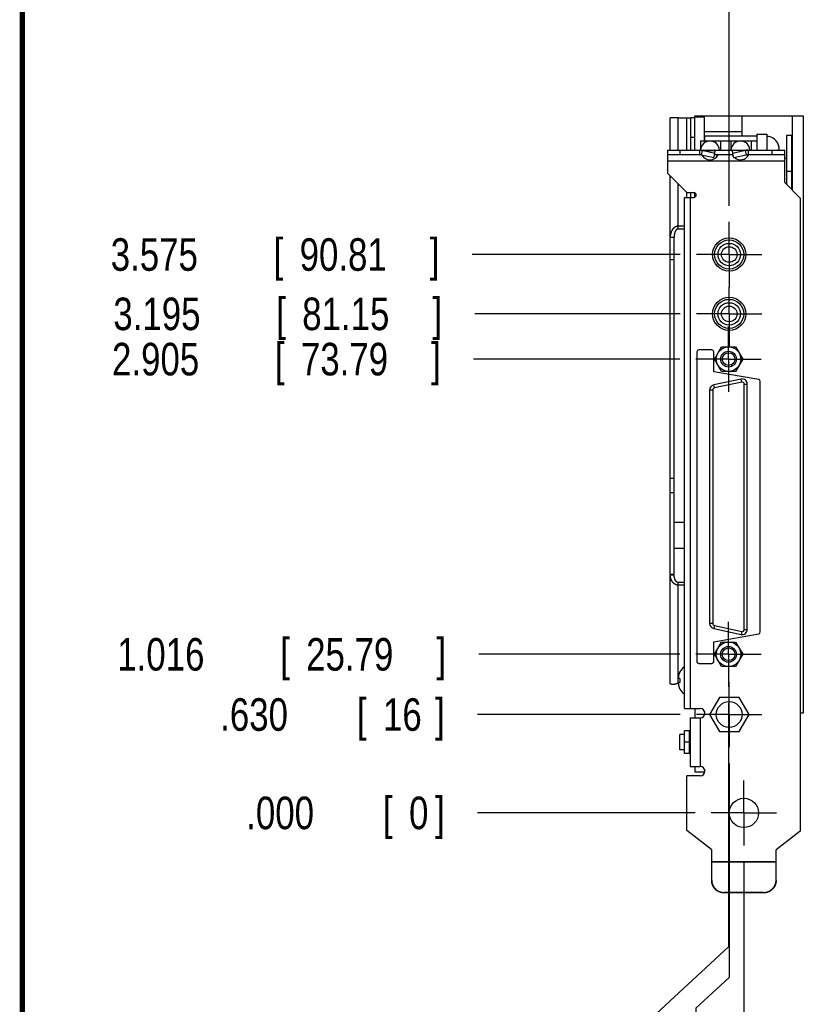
# Model space of a CAD drawing. Header units: inches. Extents: x 0.2 to 16.8, y 0.1 to 10.8.
# Tile 2 of 17: x 0.2 to 3.2, y 3.4 to 7.2. Entities that reach past the tile are written whole.
import ezdxf

# ---------------------------------------------------------------- set-up
doc = ezdxf.new("R2010")
doc.units = ezdxf.units.IN
doc.header["$LTSCALE"] = 0.935
doc.header["$MEASUREMENT"] = 0
doc.linetypes.add('CENTER', pattern=[0.6, 0.375, -0.075, 0.075, -0.075])
doc.layers.get('0').update_dxf_attribs({"linetype": 'CONTINUOUS'})
doc.layers.add('DEFAULT_1', color=7, linetype='CENTER')
doc.layers.add('DIMENSIONS', color=7, linetype='CONTINUOUS')
doc.styles.get("Standard").update_dxf_attribs({"font": 'txt', "width": 0.8})
doc.dimstyles.new('DIMSTYLE_2', dxfattribs={"dimtxt": 0.125, "dimasz": 0.18, "dimexe": 0.18, "dimexo": 0.0625, "dimgap": 0.09, "dimtad": 0, "dimtih": 1, "dimtoh": 1, "dimdec": 3, "dimlfac": 1.666667, "dimzin": 4, "dimdsep": 46, "dimtxsty": 'STANDARD', "dimblk": '_FILLED', "dimblk1": '_FILLED', "dimblk2": '_FILLED', "dimcen": 0.09, "dimadec": 0, "dimazin": 0, "dimtp": 0.01, "dimtm": 0.01, "dimtfac": 1, "dimtdec": 3, "dimtofl": 0, "dimtmove": 0, "dimatfit": 3, "dimldrblk": '_FILLED', "dimfxl": 1, "dimtolj": 1, "dimtzin": 4, "dimarcsym": 0})

# ---------------------------------------------------------------- blocks, each defined once
blk = doc.blocks.new('*D5')
at = {"layer": 'DIMENSIONS', "color": 2, "linetype": 'CONTINUOUS'}
blk.add_line((2.7758, 4.5296), (1.997, 4.5296), dxfattribs=at)
at = {"layer": 'DIMENSIONS', "color": 2, "linetype": 'CONTINUOUS', "width": 0.8}
for s, p in [('.630', (1.0095, 4.4671)), ('[', (1.5345, 4.4671)), ('16', (1.6345, 4.4671)), (']', (1.8345, 4.4671))]:
    blk.add_text(s, height=0.125, dxfattribs=at).set_placement(p)
blk = doc.blocks.new('_FILLED')
at = {"color": 0, "linetype": 'BYBLOCK'}
blk.add_solid([(0, 0), (-1, 0.174), (-1, -0.174)], dxfattribs=at)
blk = doc.blocks.new('*D6')
at = {"layer": 'DIMENSIONS', "color": 2, "linetype": 'CONTINUOUS'}
blk.add_line((2.7734, 4.7609), (2.002, 4.7609), dxfattribs=at)
at = {"layer": 'DIMENSIONS', "color": 2, "linetype": 'CONTINUOUS', "width": 0.8}
for s, p in [('1.016', (0.6145, 4.6984)), ('[', (1.2395, 4.6984)), ('25.79', (1.3395, 4.6984)), (']', (1.8395, 4.6984))]:
    blk.add_text(s, height=0.125, dxfattribs=at).set_placement(p)
blk = doc.blocks.new('*D7')
at = {"layer": 'DIMENSIONS', "color": 2, "linetype": 'CONTINUOUS'}
blk.add_line((2.7734, 5.8948), (1.9819, 5.8948), dxfattribs=at)
at = {"layer": 'DIMENSIONS', "color": 2, "linetype": 'CONTINUOUS', "width": 0.8}
for s, p in [('2.905', (0.5944, 5.8323)), ('[', (1.2194, 5.8323)), ('73.79', (1.3194, 5.8323)), (']', (1.8194, 5.8323))]:
    blk.add_text(s, height=0.125, dxfattribs=at).set_placement(p)
blk = doc.blocks.new('*D8')
at = {"layer": 'DIMENSIONS', "color": 2, "linetype": 'CONTINUOUS'}
blk.add_line((2.7758, 6.0686), (1.9869, 6.0686), dxfattribs=at)
at = {"layer": 'DIMENSIONS', "color": 2, "linetype": 'CONTINUOUS', "width": 0.8}
for s, p in [('3.195', (0.5994, 6.0061)), ('[', (1.2244, 6.0061)), ('81.15', (1.3244, 6.0061)), (']', (1.8244, 6.0061))]:
    blk.add_text(s, height=0.125, dxfattribs=at).set_placement(p)
blk = doc.blocks.new('*D9')
at = {"layer": 'DIMENSIONS', "color": 2, "linetype": 'CONTINUOUS'}
blk.add_line((2.7758, 6.2966), (1.9769, 6.2966), dxfattribs=at)
at = {"layer": 'DIMENSIONS', "color": 2, "linetype": 'CONTINUOUS', "width": 0.8}
for s, p in [('3.575', (0.5894, 6.2341)), ('[', (1.2144, 6.2341)), ('90.81', (1.3144, 6.2341)), (']', (1.8144, 6.2341))]:
    blk.add_text(s, height=0.125, dxfattribs=at).set_placement(p)
blk = doc.blocks.new('*D10')
at = {"layer": 'DIMENSIONS', "color": 2, "linetype": 'CONTINUOUS'}
blk.add_line((2.8322, 4.1516), (1.997, 4.1516), dxfattribs=at)
at = {"layer": 'DIMENSIONS', "color": 2, "linetype": 'CONTINUOUS', "width": 0.8}
for s, p in [('.000', (1.1095, 4.0891)), ('[', (1.6345, 4.0891)), ('0', (1.7345, 4.0891)), (']', (1.8345, 4.0891))]:
    blk.add_text(s, height=0.125, dxfattribs=at).set_placement(p)
blk = doc.blocks.new('*D11')
at = {"layer": 'DIMENSIONS', "color": 2, "linetype": 'CONTINUOUS'}
for p, q in [((2.9634, 4.3421), (2.9634, 3.5195)), ((2.9634, 3.5195), (2.8352, 3.4022)), ((2.8352, 3.4022), (2.8352, 3.1602))]:
    blk.add_line(p, q, dxfattribs=at)
at = {"layer": 'DIMENSIONS', "color": 2, "linetype": 'CONTINUOUS', "width": 0.8}
for s, p in [(']', (2.8977, 2.9977)), ('2.39', (2.8977, 2.5977)), ('[', (2.8977, 2.4977)), ('.094', (2.8977, 1.9727))]:
    blk.add_text(s, height=0.125, rotation=90, dxfattribs=at).set_placement(p)
blk = doc.blocks.new('*D12')
at = {"layer": 'DIMENSIONS', "color": 2, "linetype": 'CONTINUOUS'}
for p, q in [((2.9609, 4.5734), (2.9609, 3.637)), ((2.9609, 3.637), (2.6485, 3.3473)), ((2.6485, 3.3473), (2.6485, 3.1522))]:
    blk.add_line(p, q, dxfattribs=at)
at = {"layer": 'DIMENSIONS', "color": 2, "linetype": 'CONTINUOUS', "width": 0.8}
for s, p in [(']', (2.711, 2.9897)), ('2.49', (2.711, 2.5897)), ('[', (2.711, 2.4897)), ('.098', (2.711, 1.9647)), ('2X ', (2.711, 1.6647))]:
    blk.add_text(s, height=0.125, rotation=90, dxfattribs=at).set_placement(p)
blk = doc.blocks.new('*D13')
at = {"layer": 'DIMENSIONS', "color": 2, "linetype": 'CONTINUOUS'}
blk.add_line((2.9634, 6.4842), (2.9634, 7.5169), dxfattribs=at)
at = {"layer": 'DIMENSIONS', "color": 2, "linetype": 'CONTINUOUS', "width": 0.8}
for s, p in [(']', (3.0259, 8.9044)), ('2.39', (3.0259, 8.5044)), ('[', (3.0259, 8.4044)), ('.094', (3.0259, 7.8794)), ('2X ', (3.0259, 7.5794))]:
    blk.add_text(s, height=0.125, rotation=90, dxfattribs=at).set_placement(p)
blk = doc.blocks.new('*D14')
at = {"layer": 'DIMENSIONS', "color": 2, "linetype": 'CONTINUOUS'}
blk.add_line((3.0198, 3.9641), (3.0198, 3.1602), dxfattribs=at)
at = {"layer": 'DIMENSIONS', "color": 2, "linetype": 'CONTINUOUS', "width": 0.8}
for s, p in [(']', (3.0823, 2.9977)), ('0', (3.0823, 2.8977)), ('[', (3.0823, 2.7977)), ('.000', (3.0823, 2.2727))]:
    blk.add_text(s, height=0.125, rotation=90, dxfattribs=at).set_placement(p)

msp = doc.modelspace()

# ---------------------------------------------------------------- linework, layer by layer
at = {"color": 7, "linetype": 'CONTINUOUS'}
for p, q in [((2.7369, 6.69742), (2.7369, 6.82102)), ((2.7369, 6.82102), (2.73821, 6.82102)), ((2.7669, 6.82102), (2.80139, 6.82102)), ((2.81639, 6.69742), (2.81639, 6.82102)), ((2.83139, 6.82102), (2.81639, 6.82102)), ((2.83139, 6.69742), (2.83139, 6.82942)), ((2.83139, 6.82942), (3.24779, 6.82942)), ((2.83139, 6.82582), (2.86859, 6.82582)), ((2.86859, 6.73282), (2.86859, 6.82942)), ((3.01199, 6.82942), (3.01199, 6.75219)), ((3.20579, 6.54382), (3.20579, 6.82942)), ((3.24779, 6.82942), (3.24779, 4.53442)), ((2.85359, 6.73282), (2.85359, 6.69742)), ((2.85359, 6.73282), (3.06959, 6.73282)), ((2.8688, 6.75219), (2.8688, 6.73282)), ((2.8688, 6.75219), (3.06959, 6.75219)), ((2.93159, 6.69742), (2.93159, 6.73282)), ((2.97059, 6.69742), (2.97059, 6.73282)), ((3.04859, 6.69742), (3.04859, 6.73282)), ((3.06959, 6.75862), (3.06959, 6.69742)), ((3.06959, 6.75862), (3.10739, 6.75862)), ((3.10739, 6.75862), (3.10739, 6.69742)), ((3.18388, 6.75382), (3.18388, 6.56573)), ((3.20188, 6.75382), (3.18388, 6.75382)), ((3.20188, 6.75382), (3.20188, 6.54773)), ((2.72639, 6.69742), (2.72639, 6.60862)), ((2.72639, 6.69742), (3.17639, 6.69742)), ((2.84923, 6.69742), (2.84923, 6.67942)), ((2.85999, 6.69609), (2.85596, 6.6787)), ((2.90782, 6.68509), (2.85999, 6.69609)), ((2.90782, 6.68509), (2.90907, 6.69609)), ((2.97696, 6.68509), (2.97571, 6.69609)), ((3.02478, 6.69609), (2.97696, 6.68509)), ((3.02478, 6.69609), (3.02882, 6.6787)), ((3.03555, 6.69742), (3.03555, 6.67942)), ((3.15009, 6.699), (3.15524, 6.69965)), ((3.17639, 6.57322), (3.17639, 6.69742)), ((2.84923, 6.67942), (2.72639, 6.67942)), ((2.90378, 6.6677), (2.85596, 6.6787)), ((2.90378, 6.6677), (2.90782, 6.68509)), ((2.97828, 6.67942), (2.9065, 6.67942)), ((2.981, 6.6677), (2.97696, 6.68509)), ((3.02882, 6.6787), (2.981, 6.6677)), ((3.17639, 6.67942), (3.03555, 6.67942)), ((3.18388, 6.6653), (3.17639, 6.6653)), ((2.80079, 6.53422), (2.72639, 6.60862)), ((2.7369, 4.64902), (2.7369, 6.5981)), ((3.17639, 6.57322), (3.23639, 6.51322)), ((3.18388, 6.56633), (3.18328, 6.56633)), ((3.20579, 6.57802), (3.20188, 6.57802)), ((2.79119, 4.55242), (2.79119, 6.51622)), ((2.79119, 6.51622), (2.82779, 6.51622)), ((2.80079, 6.53422), (2.82779, 6.53422)), ((2.81639, 6.51622), (2.81639, 6.53422)), ((2.83139, 6.51697), (2.83139, 6.53346)), ((3.23639, 6.51322), (3.23639, 4.08208)), ((2.79119, 6.40504), (2.7669, 6.40504)), ((2.79119, 6.39444), (2.7669, 6.39444)), ((2.7369, 6.36262), (2.7519, 6.36262)), ((2.7519, 5.06902), (2.7519, 6.36262)), ((2.90637, 5.89479), (2.93365, 5.94203)), ((2.93365, 5.94203), (2.9882, 5.94203)), ((2.9882, 5.94203), (3.01548, 5.89479)), ((2.83927, 5.92342), (2.83927, 4.73259)), ((2.89715, 5.93051), (2.84636, 5.93051)), ((2.90423, 5.84642), (2.90423, 5.92342)), ((2.93365, 5.84755), (2.90637, 5.89479)), ((3.01548, 5.89479), (2.9882, 5.84755)), ((3.07672, 5.81602), (2.90423, 5.84642)), ((2.9882, 5.84755), (2.93365, 5.84755)), ((3.00871, 5.81842), (2.90399, 5.79547)), ((3.03286, 4.85673), (3.03286, 5.79899)), ((3.08258, 4.84669), (3.08258, 5.80904)), ((2.88836, 5.77604), (2.88836, 4.87968)), ((2.7519, 5.2679), (2.79119, 5.2679)), ((2.7519, 5.16893), (2.79119, 5.16893)), ((2.7369, 5.06902), (2.7519, 5.06902)), ((2.79119, 5.0372), (2.7669, 5.0372)), ((2.79119, 5.02659), (2.7669, 5.02659)), ((2.90399, 4.86025), (3.00871, 4.8373)), ((2.90423, 4.8093), (3.07672, 4.83971)), ((2.90423, 4.73259), (2.90423, 4.8093)), ((2.90637, 4.76093), (2.93365, 4.80818)), ((2.93365, 4.80818), (2.9882, 4.80818)), ((2.9882, 4.80818), (3.01548, 4.76093)), ((2.93365, 4.71369), (2.90637, 4.76093)), ((3.01548, 4.76093), (2.9882, 4.71369)), ((2.84636, 4.7255), (2.89715, 4.7255)), ((2.9882, 4.71369), (2.93365, 4.71369)), ((2.76853, 4.66925), (2.77368, 4.6686)), ((2.77368, 4.65224), (2.76853, 4.65159)), ((2.77368, 4.65456), (2.76968, 4.65173)), ((2.7684, 4.65083), (2.7669, 4.64977)), ((2.92572, 4.59532), (2.88779, 4.52962)), ((3.00158, 4.59532), (2.92572, 4.59532)), ((3.03952, 4.52962), (3.00158, 4.59532)), ((2.79119, 4.55242), (2.85239, 4.55242)), ((2.83139, 4.55242), (2.83139, 4.51702)), ((2.86859, 4.54184), (2.86859, 4.52759)), ((2.81339, 4.51702), (2.85239, 4.51702)), ((2.81339, 4.51702), (2.81339, 4.32982)), ((2.87008, 4.53442), (2.86859, 4.53442)), ((2.88779, 4.52962), (2.92572, 4.46392)), ((3.00158, 4.46392), (3.03952, 4.52962)), ((3.24779, 4.53442), (3.23639, 4.53442)), ((2.81039, 4.46692), (2.79239, 4.46692)), ((2.79239, 4.37992), (2.79239, 4.46692)), ((2.92572, 4.46392), (3.00158, 4.46392)), ((2.79239, 4.45294), (2.7741, 4.45294)), ((2.7741, 4.39389), (2.7741, 4.45294)), ((2.79239, 4.39389), (2.7741, 4.39389)), ((2.81039, 4.37992), (2.79239, 4.37992)), ((2.81339, 4.32982), (2.85239, 4.32982)), ((2.83139, 4.32982), (2.83139, 4.30942)), ((2.86859, 4.31924), (2.86859, 4.30942)), ((2.85239, 4.29442), (2.80079, 4.29442)), ((2.80079, 4.08395), (2.80079, 4.29442)), ((2.83139, 4.30942), (2.86859, 4.30942)), ((2.89619, 4.00942), (2.80079, 4.08395)), ((3.23639, 4.08208), (3.14339, 4.00942)), ((2.89619, 3.89222), (2.89619, 4.00942)), ((3.14339, 3.89222), (3.14339, 4.00942)), ((3.09539, 3.84597), (2.94419, 3.84597)), ((3.09539, 3.8444), (2.94419, 3.8444))]:
    msp.add_line(p, q, dxfattribs=at)
at = {"color": 9, "linetype": 'CONTINUOUS'}
for p, q in [((2.7669, 6.69742), (2.7669, 6.82102)), ((2.80139, 6.69742), (2.80139, 6.82102)), ((2.83139, 6.74602), (2.81639, 6.74602)), ((2.86859, 6.76942), (3.01199, 6.76942)), ((2.77439, 6.69742), (2.77439, 6.67942)), ((2.85999, 6.69609), (2.90907, 6.69609)), ((3.02478, 6.69609), (2.97571, 6.69609)), ((3.12839, 6.67942), (3.12839, 6.69742)), ((3.15441, 6.71094), (3.15441, 6.69954)), ((3.17639, 6.65542), (2.72639, 6.65542)), ((3.20188, 6.61582), (3.18388, 6.61582)), ((2.7669, 6.39444), (2.7669, 6.5681)), ((2.80139, 6.51622), (2.80139, 6.53422)), ((2.81519, 4.55242), (2.81519, 6.51622)), ((2.83498, 6.53062), (2.83139, 6.53062)), ((2.7369, 6.27742), (2.7519, 6.27742)), ((2.90652, 5.78393), (2.90399, 5.79547)), ((3.01124, 5.80688), (2.90652, 5.78393)), ((3.01124, 5.80688), (3.00871, 5.81842)), ((3.02104, 4.85673), (3.02104, 5.79899)), ((3.02104, 5.79899), (3.03286, 5.79899)), ((2.90017, 5.77604), (2.88836, 5.77604)), ((2.90017, 5.77604), (2.90017, 4.87968)), ((2.7369, 5.43731), (2.7519, 5.43731)), ((2.7369, 5.38222), (2.7519, 5.38222)), ((2.73701, 5.06542), (2.75195, 5.06632)), ((2.7669, 4.64977), (2.7669, 5.0372)), ((2.90017, 4.87968), (2.88836, 4.87968)), ((2.90652, 4.87179), (2.90399, 4.86025)), ((2.90652, 4.87179), (3.01124, 4.84884)), ((3.01124, 4.84884), (3.00871, 4.8373)), ((3.02104, 4.85673), (3.03286, 4.85673)), ((2.76936, 4.66914), (2.76936, 4.68054)), ((2.76936, 4.65169), (2.76936, 4.6403)), ((2.85239, 4.51702), (2.85239, 4.32982)), ((2.81039, 4.37992), (2.81039, 4.46692)), ((2.81339, 4.42342), (2.79239, 4.42342)), ((2.89619, 3.96502), (3.14339, 3.96502)), ((2.89619, 3.96319), (3.14339, 3.96319)), ((2.94419, 3.84597), (2.94419, 3.8444)), ((3.09539, 3.84597), (3.09539, 3.8444))]:
    msp.add_line(p, q, dxfattribs=at)
at = {"color": 7, "linetype": 'CONTINUOUS', "const_width": 0.02}
msp.add_lwpolyline([(0.25, 10.75859), (0.25, 0.25859)], dxfattribs=at)
at = {"color": 7, "linetype": 'CONTINUOUS'}
for centre, radius in [((2.96339, 6.29662), 0.0639), ((2.96339, 6.29662), 0.0558), ((2.96339, 6.29662), 0.0429), ((2.96339, 6.29662), 0.03), ((2.96339, 6.06862), 0.0639), ((2.96339, 6.06862), 0.0558), ((2.96339, 6.06862), 0.0429), ((2.96339, 6.06862), 0.03), ((2.96093, 5.89479), 0.04724), ((2.96093, 5.89479), 0.03027), ((2.96093, 5.89479), 0.02421), ((2.96093, 4.76093), 0.04724), ((2.96093, 4.76093), 0.03027), ((2.96093, 4.76093), 0.02421), ((2.96339, 4.52962), 0.0495), ((3.01979, 4.15162), 0.0561)]:
    msp.add_circle(centre, radius, dxfattribs=at)
for centre, radius, start, end in [((2.88959, 6.69682), 0.036, 0.95506, 179.04494), ((3.00659, 6.69682), 0.036, 0.95506, 179.04494), ((3.10739, 6.70153), 0.04835, 27.95497, 90), ((2.88959, 6.69682), 0.036, 211.68181, 328.31819), ((3.00659, 6.69682), 0.036, 211.68181, 221.96745), ((3.00659, 6.69682), 0.036, 231.92414, 328.31819), ((2.82779, 6.52522), 0.009, 270, 90), ((2.84636, 5.92342), 0.00709, 90, 180), ((2.89715, 5.92342), 0.00709, 0, 90), ((2.90825, 5.77604), 0.01989, 102.361, 180), ((3.01297, 5.79899), 0.01989, 0, 102.361), ((3.07549, 5.80904), 0.00709, 0, 80.00328), ((2.90825, 4.87968), 0.01989, 180, 257.639), ((3.01297, 4.85673), 0.01989, 257.639, 360), ((3.07549, 4.84669), 0.00709, 279.99738, 360), ((2.84636, 4.73259), 0.00709, 180, 270), ((2.89715, 4.73259), 0.00709, 270, 360), ((2.81639, 4.67113), 0.04835, 121.4161, 152.04503), ((2.81639, 4.64971), 0.04835, 207.95497, 238.5839), ((2.85239, 4.53472), 0.0177, 270, 90), ((2.81039, 4.46992), 0.003, 270, 360), ((2.81039, 4.37692), 0.003, 0, 90), ((2.85239, 4.31212), 0.0177, 270, 90)]:
    msp.add_arc(centre, radius, start, end, dxfattribs=at)
at = {"color": 9, "linetype": 'CONTINUOUS'}
for centre, start, end in [((3.01297, 5.79899), 0, 102.361), ((2.90825, 5.77604), 102.361, 180), ((2.90825, 4.87968), 180, 257.639), ((3.01297, 4.85673), 257.639, 360)]:
    msp.add_arc(centre, 0.00808, start, end, dxfattribs=at)
at = {"color": 7, "linetype": 'CONTINUOUS'}
for points, knots in [([(2.73699, 6.821), (2.73697, 6.821), (2.73694, 6.821), (2.7369, 6.82101), (2.7369, 6.82102)], [0, 0, 0, 0, 0.6740934, 1, 1, 1, 1]), ([(2.7519, 6.82102), (2.75182, 6.82102), (2.75147, 6.82102), (2.75085, 6.82102), (2.75006, 6.82102), (2.74927, 6.82102), (2.74849, 6.82102), (2.74772, 6.82102), (2.74696, 6.82102), (2.74622, 6.82102), (2.74548, 6.82102), (2.74476, 6.82102), (2.74406, 6.82102), (2.74338, 6.82102), (2.74272, 6.82102), (2.74209, 6.82102), (2.74148, 6.82102), (2.7409, 6.82102), (2.74034, 6.82102), (2.73983, 6.82102), (2.73934, 6.82102), (2.73889, 6.82102), (2.73849, 6.82102), (2.73813, 6.82102), (2.73781, 6.82101), (2.73754, 6.821), (2.73732, 6.821), (2.73714, 6.82099), (2.73703, 6.82099), (2.73699, 6.821), (2.73699, 6.821)], [0, 0, 0, 0, 0.0168447, 0.0702746, 0.1234399, 0.1762316, 0.2285387, 0.2802491, 0.3312493, 0.3814315, 0.4306887, 0.4788984, 0.5259273, 0.5716367, 0.6158833, 0.6585198, 0.6994076, 0.7384387, 0.7754813, 0.8103556, 0.842877, 0.8728618, 0.9001331, 0.9245151, 0.9458322, 0.9639778, 0.978909, 0.9905846, 0.9989686, 1, 1, 1, 1]), ([(2.7669, 6.82102), (2.76664, 6.82102), (2.76612, 6.82101), (2.76533, 6.82101), (2.76454, 6.82101), (2.76375, 6.82101), (2.76295, 6.82101), (2.76215, 6.82101), (2.76135, 6.82102), (2.76054, 6.82102), (2.75973, 6.82102), (2.75892, 6.82102), (2.7581, 6.82102), (2.75729, 6.82102), (2.75648, 6.82102), (2.75567, 6.82102), (2.75486, 6.82102), (2.75405, 6.82102), (2.75325, 6.82102), (2.75253, 6.82102), (2.75208, 6.82102), (2.7519, 6.82102)], [0, 0, 0, 0, 0.0520008, 0.1043037, 0.1569009, 0.2097837, 0.2629419, 0.3163641, 0.3700378, 0.4239485, 0.4780689, 0.5322903, 0.5865077, 0.6406932, 0.6948178, 0.748851, 0.8027607, 0.856513, 0.9100709, 0.9634647, 1, 1, 1, 1]), ([(2.80139, 6.82102), (2.80155, 6.82102), (2.80187, 6.82102), (2.80235, 6.82102), (2.80283, 6.82102), (2.80331, 6.82102), (2.8038, 6.82102), (2.80428, 6.82102), (2.80476, 6.82102), (2.80525, 6.82102), (2.80574, 6.82102), (2.80622, 6.82102), (2.80671, 6.82102), (2.8072, 6.82102), (2.80769, 6.82102), (2.80818, 6.82102), (2.80866, 6.82102), (2.80914, 6.82102), (2.80962, 6.82102), (2.8101, 6.82102), (2.81056, 6.82102), (2.81103, 6.82102), (2.81148, 6.82102), (2.81193, 6.82102), (2.81236, 6.82102), (2.81279, 6.82102), (2.81319, 6.82102), (2.81359, 6.82102), (2.81396, 6.82101), (2.81432, 6.82101), (2.81466, 6.82101), (2.81497, 6.82101), (2.81525, 6.82101), (2.81551, 6.82102), (2.81574, 6.82102), (2.81593, 6.82103), (2.81609, 6.82103), (2.81621, 6.82104), (2.81629, 6.82103), (2.81633, 6.82103), (2.81633, 6.82103)], [0, 0, 0, 0, 0.0321152, 0.0642869, 0.0965132, 0.1287923, 0.1611224, 0.193501, 0.2259251, 0.258391, 0.2908927, 0.3234756, 0.356169, 0.3889186, 0.4216591, 0.454323, 0.4868416, 0.5191454, 0.5511646, 0.5828544, 0.6142022, 0.6451589, 0.6756253, 0.7054949, 0.7346549, 0.7629876, 0.7903709, 0.8167134, 0.8419258, 0.8658706, 0.8883906, 0.9093212, 0.9284969, 0.9457586, 0.9609254, 0.9738678, 0.9845389, 0.9928982, 0.9989105, 1, 1, 1, 1]), ([(2.81633, 6.82103), (2.81634, 6.82103), (2.81636, 6.82103), (2.81639, 6.82102), (2.81639, 6.82102)], [0, 0, 0, 0, 0.6382959, 1, 1, 1, 1]), ([(2.85999, 6.69609), (2.85955, 6.6962), (2.85867, 6.6964), (2.85734, 6.69667), (2.856, 6.6969), (2.85465, 6.69709), (2.8533, 6.69724), (2.85194, 6.69734), (2.85059, 6.6974), (2.84968, 6.69742), (2.84923, 6.69742)], [0, 0, 0, 0, 0.1251524, 0.2502459, 0.3752872, 0.500284, 0.6252448, 0.7501785, 0.8750939, 1, 1, 1, 1]), ([(2.90907, 6.69609), (2.90895, 6.69621), (2.90872, 6.69644), (2.90835, 6.69674), (2.90797, 6.69699), (2.90758, 6.69718), (2.90719, 6.69732), (2.90679, 6.6974), (2.90652, 6.69742), (2.90639, 6.69742)], [0, 0, 0, 0, 0.1634467, 0.3179855, 0.4646488, 0.6046645, 0.7394605, 0.8706514, 1, 1, 1, 1]), ([(2.97571, 6.69609), (2.97582, 6.69621), (2.97605, 6.69644), (2.97643, 6.69674), (2.97681, 6.69699), (2.9772, 6.69718), (2.97759, 6.69732), (2.97799, 6.6974), (2.97826, 6.69742), (2.97839, 6.69742)], [0, 0, 0, 0, 0.1634467, 0.3179855, 0.4646488, 0.6046645, 0.7394605, 0.8706514, 1, 1, 1, 1]), ([(3.03555, 6.69742), (3.03509, 6.69742), (3.03419, 6.6974), (3.03283, 6.69734), (3.03148, 6.69724), (3.03013, 6.69709), (3.02878, 6.6969), (3.02744, 6.69667), (3.02611, 6.6964), (3.02522, 6.6962), (3.02478, 6.69609)], [0, 0, 0, 0, 0.1249061, 0.2498215, 0.3747552, 0.499716, 0.6247128, 0.7497541, 0.8748476, 1, 1, 1, 1]), ([(3.15009, 6.72317), (3.15009, 6.72326), (3.15009, 6.72341), (3.15009, 6.72363), (3.15009, 6.72381), (3.15009, 6.72395), (3.15009, 6.72407), (3.15009, 6.72412), (3.15009, 6.72418), (3.15009, 6.72418)], [0, 0, 0, 0, 0.2490437, 0.4630166, 0.6416852, 0.7848546, 0.8923686, 0.9641098, 1, 1, 1, 1]), ([(3.15441, 6.71094), (3.15435, 6.71125), (3.1542, 6.71189), (3.15395, 6.7129), (3.15367, 6.71397), (3.15333, 6.71514), (3.15292, 6.7164), (3.15246, 6.71774), (3.15193, 6.71912), (3.15136, 6.72049), (3.15075, 6.72184), (3.15032, 6.72273), (3.15009, 6.72317)], [0, 0, 0, 0, 0.0736019, 0.1526528, 0.2380349, 0.3308102, 0.4322903, 0.5429882, 0.6578874, 0.7722496, 0.8862794, 1, 1, 1, 1]), ([(3.15009, 6.69742), (3.15009, 6.69761), (3.15009, 6.69813), (3.15009, 6.69866), (3.15009, 6.699)], [0, 0, 0, 0, 0.3634336, 1, 1, 1, 1]), ([(3.15524, 6.70664), (3.1552, 6.70689), (3.15511, 6.7074), (3.15496, 6.7082), (3.1548, 6.70906), (3.15462, 6.70997), (3.15449, 6.71061), (3.15441, 6.71094)], [0, 0, 0, 0, 0.17404, 0.3591456, 0.5570597, 0.7698507, 1, 1, 1, 1]), ([(3.15561, 6.70223), (3.1556, 6.70241), (3.15558, 6.70278), (3.15554, 6.70333), (3.1555, 6.70388), (3.15546, 6.70443), (3.15541, 6.70498), (3.15536, 6.70553), (3.1553, 6.70608), (3.15526, 6.70645), (3.15524, 6.70664)], [0, 0, 0, 0, 0.1248767, 0.2494041, 0.373724, 0.4980209, 0.6225189, 0.7474787, 0.8731959, 1, 1, 1, 1]), ([(3.15524, 6.69965), (3.15526, 6.69976), (3.1553, 6.69997), (3.15536, 6.7003), (3.15541, 6.70062), (3.15546, 6.70094), (3.1555, 6.70126), (3.15554, 6.70158), (3.15558, 6.7019), (3.1556, 6.70212), (3.15561, 6.70223)], [0, 0, 0, 0, 0.1279296, 0.2544123, 0.3798009, 0.5044103, 0.6285177, 0.7523611, 0.8761374, 1, 1, 1, 1]), ([(2.85596, 6.6787), (2.85564, 6.67877), (2.85501, 6.6789), (2.85405, 6.67906), (2.8531, 6.67919), (2.85213, 6.67929), (2.85117, 6.67936), (2.8502, 6.67941), (2.84955, 6.67942), (2.84923, 6.67942)], [0, 0, 0, 0, 0.142734, 0.2855263, 0.4283656, 0.5712418, 0.7141458, 0.8570684, 1, 1, 1, 1]), ([(2.9137, 6.67942), (2.91388, 6.67942), (2.91424, 6.67941), (2.91476, 6.6794), (2.91528, 6.67938), (2.91578, 6.67934), (2.91626, 6.67929), (2.91674, 6.67924), (2.91719, 6.67916), (2.91763, 6.67908), (2.91804, 6.67897), (2.91843, 6.67886), (2.9188, 6.67873), (2.91913, 6.67859), (2.91944, 6.67844), (2.91973, 6.67828), (2.91999, 6.6781), (2.92015, 6.67797), (2.92022, 6.67791)], [0, 0, 0, 0, 0.0791005, 0.1564482, 0.2319684, 0.3055823, 0.3772104, 0.4467762, 0.5142112, 0.5794602, 0.6423442, 0.7021616, 0.7585526, 0.8118229, 0.8622844, 0.9102538, 0.9560513, 1, 1, 1, 1]), ([(2.97595, 6.67791), (2.97603, 6.67797), (2.97619, 6.6781), (2.97645, 6.67828), (2.97673, 6.67844), (2.97704, 6.67859), (2.97738, 6.67873), (2.97774, 6.67886), (2.97808, 6.67896), (2.97829, 6.67901), (2.97837, 6.67903)], [0, 0, 0, 0, 0.1116628, 0.2280229, 0.3499011, 0.4781112, 0.6134577, 0.7567333, 0.9087145, 1, 1, 1, 1]), ([(3.03555, 6.67942), (3.03522, 6.67942), (3.03458, 6.67941), (3.03361, 6.67936), (3.03264, 6.67929), (3.03168, 6.67919), (3.03072, 6.67906), (3.02977, 6.6789), (3.02913, 6.67877), (3.02882, 6.6787)], [0, 0, 0, 0, 0.1429316, 0.2858542, 0.4287582, 0.5716344, 0.7144737, 0.857266, 1, 1, 1, 1]), ([(3.03304, 6.67932), (3.03311, 6.67931), (3.03335, 6.67928), (3.03374, 6.67924), (3.03419, 6.67916), (3.03463, 6.67908), (3.03504, 6.67897), (3.03543, 6.67886), (3.0358, 6.67873), (3.03613, 6.67859), (3.03644, 6.67844), (3.03673, 6.67828), (3.03699, 6.6781), (3.03715, 6.67797), (3.03722, 6.67791)], [0, 0, 0, 0, 0.0524236, 0.1582682, 0.2608709, 0.3601474, 0.4558255, 0.5468379, 0.6326371, 0.7136879, 0.7904653, 0.8634508, 0.9331318, 1, 1, 1, 1]), ([(2.7669, 6.40504), (2.76664, 6.40504), (2.76612, 6.40504), (2.76533, 6.40499), (2.76454, 6.40492), (2.76375, 6.40482), (2.76295, 6.40468), (2.76215, 6.40452), (2.76134, 6.40432), (2.76053, 6.40408), (2.75972, 6.40382), (2.75891, 6.40352), (2.7581, 6.40318), (2.75728, 6.40281), (2.75647, 6.4024), (2.75566, 6.40196), (2.75485, 6.40148), (2.75404, 6.40096), (2.75324, 6.4004), (2.75244, 6.3998), (2.75164, 6.39915), (2.75084, 6.39846), (2.75005, 6.39772), (2.74926, 6.39694), (2.74848, 6.39611), (2.74771, 6.39524), (2.74695, 6.39431), (2.7462, 6.39334), (2.74546, 6.39231), (2.74475, 6.39124), (2.74404, 6.39011), (2.74336, 6.38894), (2.7427, 6.38771), (2.74207, 6.38644), (2.74146, 6.38511), (2.74087, 6.38374), (2.74032, 6.38232), (2.7398, 6.38084), (2.73932, 6.37933), (2.73887, 6.37777), (2.73846, 6.37617), (2.7381, 6.37455), (2.73778, 6.3729), (2.73751, 6.37123), (2.73729, 6.36954), (2.73712, 6.36783), (2.73699, 6.36611), (2.73692, 6.36437), (2.7369, 6.3632), (2.7369, 6.36262)], [0, 0, 0, 0, 0.013614, 0.0273252, 0.0411518, 0.0551122, 0.069225, 0.0835093, 0.097984, 0.112669, 0.127581, 0.142715, 0.1580676, 0.1736573, 0.1895035, 0.2056264, 0.2220468, 0.2387867, 0.2558685, 0.2733388, 0.2912554, 0.3096453, 0.3285176, 0.3478816, 0.3677471, 0.3881243, 0.4090239, 0.4304605, 0.4524503, 0.4750042, 0.498129, 0.5218294, 0.5461075, 0.570963, 0.5964001, 0.6224433, 0.6491025, 0.6763523, 0.7041551, 0.7324612, 0.76121, 0.7903157, 0.8196589, 0.8491815, 0.8788997, 0.9088283, 0.9389807, 0.9693684, 1, 1, 1, 1]), ([(2.7669, 6.39444), (2.76679, 6.39444), (2.76658, 6.39443), (2.76625, 6.39441), (2.76593, 6.39438), (2.76559, 6.39432), (2.76526, 6.39425), (2.76492, 6.39416), (2.76457, 6.39406), (2.76421, 6.39393), (2.76385, 6.39378), (2.76348, 6.3936), (2.76311, 6.39341), (2.76272, 6.39318), (2.76233, 6.39293), (2.76194, 6.39265), (2.76153, 6.39233), (2.76112, 6.39198), (2.7607, 6.3916), (2.76027, 6.39117), (2.75984, 6.3907), (2.75939, 6.39017), (2.75894, 6.3896), (2.75848, 6.38896), (2.75801, 6.38826), (2.75754, 6.38749), (2.75707, 6.38666), (2.75659, 6.38575), (2.75612, 6.38476), (2.75565, 6.38369), (2.75519, 6.38253), (2.75475, 6.38129), (2.75432, 6.37996), (2.75391, 6.37854), (2.75352, 6.37703), (2.75316, 6.37543), (2.75284, 6.37374), (2.75256, 6.37199), (2.75232, 6.37019), (2.75213, 6.36834), (2.752, 6.36646), (2.75192, 6.36455), (2.7519, 6.36327), (2.7519, 6.36262)], [0, 0, 0, 0, 0.0084545, 0.0170006, 0.0256742, 0.0345124, 0.0435536, 0.0528382, 0.0624085, 0.0723094, 0.0825888, 0.0932982, 0.104474, 0.1161422, 0.1283494, 0.1411547, 0.1546222, 0.1688207, 0.1838245, 0.1997141, 0.2165872, 0.2345983, 0.2538966, 0.2745675, 0.2966937, 0.3203593, 0.3456492, 0.3726549, 0.4014755, 0.432199, 0.464892, 0.4996059, 0.5363734, 0.5752871, 0.6164322, 0.6597334, 0.7049972, 0.751928, 0.7999796, 0.8487701, 0.8983359, 0.9487324, 1, 1, 1, 1]), ([(2.75195, 5.06632), (2.75194, 5.06676), (2.75191, 5.06766), (2.7519, 5.06856), (2.7519, 5.06902)], [0, 0, 0, 0, 0.4949924, 1, 1, 1, 1]), ([(2.7669, 5.02659), (2.76664, 5.02659), (2.76611, 5.0266), (2.76532, 5.02664), (2.76453, 5.02671), (2.76373, 5.02682), (2.76293, 5.02696), (2.76212, 5.02712), (2.76131, 5.02733), (2.76049, 5.02756), (2.75968, 5.02783), (2.75886, 5.02814), (2.75804, 5.02848), (2.75722, 5.02885), (2.7564, 5.02927), (2.75559, 5.02972), (2.75477, 5.0302), (2.75396, 5.03073), (2.75315, 5.0313), (2.75235, 5.03191), (2.75154, 5.03256), (2.75074, 5.03326), (2.74994, 5.03401), (2.74915, 5.0348), (2.74837, 5.03565), (2.74759, 5.03654), (2.74683, 5.03747), (2.74608, 5.03846), (2.74534, 5.0395), (2.74462, 5.04059), (2.74392, 5.04173), (2.74323, 5.04292), (2.74258, 5.04417), (2.74194, 5.04546), (2.74133, 5.0468), (2.74075, 5.0482), (2.7402, 5.04964), (2.73969, 5.05113), (2.73921, 5.05267), (2.73877, 5.05425), (2.73837, 5.05586), (2.73802, 5.0575), (2.73771, 5.05917), (2.73745, 5.06085), (2.73725, 5.06249), (2.7371, 5.06401), (2.73703, 5.06497), (2.73701, 5.06542)], [0, 0, 0, 0, 0.014625, 0.029354, 0.0442067, 0.0592034, 0.0743642, 0.0897099, 0.1052614, 0.1210402, 0.1370642, 0.1533282, 0.1698299, 0.1865903, 0.2036299, 0.2209706, 0.238635, 0.2566465, 0.2750309, 0.293841, 0.3131379, 0.3329481, 0.353281, 0.3741469, 0.3955566, 0.4175211, 0.4400525, 0.4631671, 0.4868816, 0.5112072, 0.5361507, 0.5617167, 0.5879072, 0.6147211, 0.6421672, 0.6702728, 0.699041, 0.7284393, 0.7584241, 0.7889393, 0.8199128, 0.85125, 0.8827863, 0.9146408, 0.9461622, 0.9749948, 1, 1, 1, 1]), ([(2.7669, 5.0372), (2.76679, 5.0372), (2.76657, 5.0372), (2.76624, 5.03722), (2.76591, 5.03726), (2.76557, 5.03731), (2.76523, 5.03739), (2.76488, 5.03748), (2.76453, 5.03759), (2.76417, 5.03772), (2.7638, 5.03788), (2.76342, 5.03806), (2.76304, 5.03827), (2.76265, 5.0385), (2.76225, 5.03876), (2.76184, 5.03906), (2.76143, 5.03938), (2.76101, 5.03975), (2.76058, 5.04015), (2.76014, 5.0406), (2.7597, 5.0411), (2.75925, 5.04164), (2.75878, 5.04225), (2.75831, 5.04292), (2.75783, 5.04366), (2.75735, 5.04446), (2.75687, 5.04534), (2.75639, 5.0463), (2.75591, 5.04734), (2.75544, 5.04847), (2.75498, 5.04968), (2.75453, 5.05099), (2.7541, 5.05238), (2.7537, 5.05388), (2.75332, 5.05546), (2.75298, 5.05714), (2.75267, 5.05889), (2.75241, 5.0607), (2.7522, 5.06256), (2.75205, 5.06444), (2.75198, 5.06569), (2.75195, 5.06632)], [0, 0, 0, 0, 0.0092569, 0.0186154, 0.0281162, 0.0378013, 0.0477142, 0.0579006, 0.0684087, 0.0792896, 0.0905977, 0.102392, 0.1147104, 0.1275834, 0.1410693, 0.1552361, 0.170157, 0.1859108, 0.2025832, 0.2202659, 0.2390912, 0.2592376, 0.2808473, 0.3040155, 0.3288363, 0.3554054, 0.3838192, 0.4141864, 0.4466172, 0.4811984, 0.5179982, 0.5570653, 0.5984602, 0.6422939, 0.6885878, 0.7371772, 0.7877796, 0.8398763, 0.8929437, 0.9468337, 1, 1, 1, 1]), ([(2.77368, 4.69277), (2.77346, 4.69233), (2.77303, 4.69144), (2.77241, 4.69009), (2.77184, 4.68871), (2.77132, 4.68733), (2.77085, 4.68599), (2.77045, 4.68473), (2.77011, 4.68357), (2.76982, 4.68249), (2.76957, 4.68149), (2.76943, 4.68085), (2.76936, 4.68054)], [0, 0, 0, 0, 0.1138869, 0.2280759, 0.3426389, 0.4575563, 0.5680682, 0.6694214, 0.7621092, 0.8474245, 0.9264284, 1, 1, 1, 1]), ([(2.77368, 4.69277), (2.77368, 4.69286), (2.77368, 4.69301), (2.77368, 4.69323), (2.77368, 4.69341), (2.77368, 4.69355), (2.77368, 4.69367), (2.77368, 4.69372), (2.77368, 4.69378), (2.77368, 4.69378)], [0, 0, 0, 0, 0.2490437, 0.4630166, 0.6416852, 0.7848546, 0.8923686, 0.9641098, 1, 1, 1, 1]), ([(2.76853, 4.67624), (2.76851, 4.67605), (2.76847, 4.67568), (2.76842, 4.67513), (2.76836, 4.67458), (2.76832, 4.67403), (2.76827, 4.67348), (2.76823, 4.67293), (2.7682, 4.67238), (2.76818, 4.67201), (2.76817, 4.67183)], [0, 0, 0, 0, 0.1268041, 0.2525213, 0.3774811, 0.5019791, 0.6262761, 0.7505959, 0.8751233, 1, 1, 1, 1]), ([(2.76817, 4.67183), (2.76818, 4.67172), (2.7682, 4.6715), (2.76823, 4.67118), (2.76827, 4.67086), (2.76832, 4.67054), (2.76836, 4.67022), (2.76842, 4.6699), (2.76847, 4.66957), (2.76851, 4.66936), (2.76853, 4.66925)], [0, 0, 0, 0, 0.1238627, 0.2476389, 0.3714823, 0.4955897, 0.6201991, 0.7455877, 0.8720704, 1, 1, 1, 1]), ([(2.76936, 4.68054), (2.76929, 4.68021), (2.76916, 4.67957), (2.76897, 4.67865), (2.76881, 4.6778), (2.76867, 4.677), (2.76858, 4.67649), (2.76853, 4.67624)], [0, 0, 0, 0, 0.2307205, 0.4437544, 0.6416313, 0.8264565, 1, 1, 1, 1]), ([(2.77368, 4.6686), (2.77368, 4.66826), (2.77368, 4.66759), (2.77368, 4.66658), (2.77368, 4.66556), (2.77368, 4.66454), (2.77368, 4.66351), (2.77368, 4.66248), (2.77368, 4.66145), (2.77368, 4.66076), (2.77368, 4.66042)], [0, 0, 0, 0, 0.1228926, 0.2466261, 0.3710818, 0.4961404, 0.621682, 0.7475863, 0.8737326, 1, 1, 1, 1]), ([(2.77368, 4.66042), (2.77368, 4.66007), (2.77368, 4.65938), (2.77368, 4.65835), (2.77368, 4.65732), (2.77368, 4.6563), (2.77368, 4.65527), (2.77368, 4.65426), (2.77368, 4.65325), (2.77368, 4.65257), (2.77368, 4.65224)], [0, 0, 0, 0, 0.1262674, 0.2524137, 0.378318, 0.5038596, 0.6289182, 0.7533739, 0.8771074, 1, 1, 1, 1]), ([(2.7669, 4.64977), (2.76652, 4.64959), (2.76576, 4.64925), (2.76461, 4.64876), (2.76347, 4.6483), (2.76233, 4.64787), (2.7612, 4.64747), (2.76007, 4.64711), (2.75896, 4.64677), (2.75786, 4.64647), (2.75677, 4.6462), (2.75569, 4.64595), (2.75464, 4.64573), (2.7536, 4.64554), (2.75258, 4.64538), (2.75158, 4.64525), (2.7506, 4.64514), (2.74965, 4.64506), (2.74872, 4.645), (2.74782, 4.64497), (2.74695, 4.64496), (2.74611, 4.64498), (2.74529, 4.64502), (2.74451, 4.64507), (2.74376, 4.64515), (2.74305, 4.64525), (2.74237, 4.64537), (2.74173, 4.64551), (2.74112, 4.64566), (2.74055, 4.64583), (2.74002, 4.64602), (2.73953, 4.64622), (2.73908, 4.64643), (2.73867, 4.64666), (2.7383, 4.64689), (2.73798, 4.64713), (2.73769, 4.64739), (2.73745, 4.64765), (2.73725, 4.64791), (2.73709, 4.64818), (2.73698, 4.64846), (2.73691, 4.64874), (2.7369, 4.64892), (2.7369, 4.64902)], [0, 0, 0, 0, 0.0390579, 0.0776819, 0.1158408, 0.1535046, 0.1906445, 0.227232, 0.2632397, 0.2986403, 0.3334071, 0.3675137, 0.4009338, 0.4336416, 0.4656114, 0.496818, 0.5272366, 0.5568427, 0.5856126, 0.6135229, 0.6405515, 0.6666769, 0.6918791, 0.7161399, 0.7394433, 0.7617763, 0.7831281, 0.8034908, 0.8228592, 0.8412314, 0.8586088, 0.874997, 0.8904068, 0.9048547, 0.918365, 0.9309714, 0.9427197, 0.95367, 0.9639012, 0.9735135, 0.9826314, 0.9914037, 1, 1, 1, 1]), ([(2.76853, 4.65159), (2.76851, 4.65148), (2.76847, 4.65126), (2.76842, 4.65094), (2.76836, 4.65061), (2.76832, 4.65029), (2.76827, 4.64997), (2.76823, 4.64965), (2.7682, 4.64933), (2.76818, 4.64911), (2.76817, 4.64901)], [0, 0, 0, 0, 0.1279296, 0.2544123, 0.3798009, 0.5044103, 0.6285177, 0.7523611, 0.8761374, 1, 1, 1, 1]), ([(2.76817, 4.64901), (2.76818, 4.64882), (2.7682, 4.64846), (2.76823, 4.64791), (2.76827, 4.64736), (2.76832, 4.64681), (2.76836, 4.64626), (2.76842, 4.64571), (2.76847, 4.64515), (2.76851, 4.64478), (2.76853, 4.6446)], [0, 0, 0, 0, 0.1248767, 0.2494041, 0.373724, 0.4980209, 0.6225189, 0.7474787, 0.8731959, 1, 1, 1, 1]), ([(2.76853, 4.6446), (2.76858, 4.64435), (2.76867, 4.64383), (2.76881, 4.64303), (2.76897, 4.64218), (2.76916, 4.64126), (2.76929, 4.64063), (2.76936, 4.6403)], [0, 0, 0, 0, 0.17404, 0.3591456, 0.5570597, 0.7698507, 1, 1, 1, 1]), ([(2.76936, 4.6403), (2.76943, 4.63999), (2.76957, 4.63934), (2.76982, 4.63834), (2.77011, 4.63726), (2.77045, 4.6361), (2.77085, 4.63484), (2.77132, 4.6335), (2.77184, 4.63212), (2.77242, 4.63074), (2.77303, 4.62939), (2.77346, 4.6285), (2.77368, 4.62806)], [0, 0, 0, 0, 0.0736019, 0.1526528, 0.2380349, 0.3308102, 0.4322903, 0.5429882, 0.6578874, 0.7722496, 0.8862794, 1, 1, 1, 1]), ([(2.77368, 4.62806), (2.77368, 4.62798), (2.77368, 4.62782), (2.77368, 4.62761), (2.77368, 4.62742), (2.77368, 4.62728), (2.77368, 4.62716), (2.77368, 4.62711), (2.77368, 4.62705), (2.77368, 4.62705)], [0, 0, 0, 0, 0.2490437, 0.4630166, 0.6416852, 0.7848546, 0.8923686, 0.9641098, 1, 1, 1, 1]), ([(2.89619, 3.89378), (2.89619, 3.89329), (2.8962, 3.89231), (2.89627, 3.89084), (2.89639, 3.88937), (2.89654, 3.88791), (2.89675, 3.88645), (2.897, 3.885), (2.89729, 3.88355), (2.89763, 3.88212), (2.89801, 3.8807), (2.89844, 3.87929), (2.89891, 3.87789), (2.89942, 3.87651), (2.89998, 3.87514), (2.90057, 3.8738), (2.90121, 3.87247), (2.90189, 3.87116), (2.90261, 3.86987), (2.90337, 3.86861), (2.90417, 3.86737), (2.905, 3.86615), (2.90588, 3.86496), (2.90679, 3.8638), (2.90773, 3.86267), (2.90871, 3.86156), (2.90972, 3.86049), (2.91077, 3.85945), (2.91185, 3.85844), (2.91295, 3.85747), (2.91409, 3.85652), (2.91526, 3.85562), (2.91645, 3.85475), (2.91767, 3.85392), (2.91892, 3.85312), (2.92018, 3.85237), (2.92148, 3.85165), (2.92279, 3.85097), (2.92412, 3.85034), (2.92548, 3.84974), (2.92685, 3.84919), (2.92823, 3.84868), (2.92963, 3.84821), (2.93105, 3.84779), (2.93248, 3.8474), (2.93392, 3.84707), (2.93537, 3.84677), (2.93682, 3.84653), (2.93829, 3.84632), (2.93976, 3.84616), (2.94123, 3.84605), (2.94271, 3.84598), (2.9437, 3.84597), (2.94419, 3.84597)], [0, 0, 0, 0, 0.0195705, 0.0391411, 0.058712, 0.0782833, 0.0978552, 0.1174278, 0.1370012, 0.1565756, 0.1761511, 0.1957277, 0.2153057, 0.2348852, 0.2544662, 0.2740489, 0.2936333, 0.3132195, 0.3328077, 0.3523979, 0.3719901, 0.3915844, 0.4111809, 0.4307797, 0.4503807, 0.4699839, 0.4895895, 0.5091973, 0.5288075, 0.5484199, 0.5680347, 0.5876516, 0.6072708, 0.6268922, 0.6465156, 0.6661412, 0.6857687, 0.7053981, 0.7250294, 0.7446624, 0.7642971, 0.7839333, 0.803571, 0.82321, 0.8428502, 0.8624915, 0.8821337, 0.9017768, 0.9214206, 0.941065, 0.9607097, 0.9803548, 1, 1, 1, 1]), ([(2.94419, 3.8444), (2.9437, 3.8444), (2.94271, 3.84441), (2.94123, 3.84448), (2.93976, 3.84459), (2.93829, 3.84475), (2.93682, 3.84496), (2.93537, 3.8452), (2.93392, 3.8455), (2.93248, 3.84583), (2.93105, 3.84622), (2.92963, 3.84664), (2.92823, 3.84711), (2.92685, 3.84762), (2.92548, 3.84817), (2.92412, 3.84877), (2.92279, 3.8494), (2.92148, 3.85008), (2.92018, 3.8508), (2.91892, 3.85155), (2.91767, 3.85235), (2.91645, 3.85318), (2.91526, 3.85405), (2.91409, 3.85496), (2.91295, 3.8559), (2.91185, 3.85687), (2.91077, 3.85788), (2.90972, 3.85892), (2.90871, 3.86), (2.90773, 3.8611), (2.90679, 3.86223), (2.90588, 3.86339), (2.905, 3.86458), (2.90417, 3.8658), (2.90337, 3.86704), (2.90261, 3.8683), (2.90189, 3.86959), (2.90121, 3.8709), (2.90057, 3.87223), (2.89998, 3.87357), (2.89942, 3.87494), (2.89891, 3.87632), (2.89844, 3.87772), (2.89801, 3.87913), (2.89763, 3.88055), (2.89729, 3.88198), (2.897, 3.88343), (2.89675, 3.88488), (2.89654, 3.88634), (2.89639, 3.8878), (2.89627, 3.88927), (2.8962, 3.89074), (2.89619, 3.89172), (2.89619, 3.89222)], [0, 0, 0, 0, 0.0196452, 0.0392903, 0.058935, 0.0785794, 0.0982232, 0.1178663, 0.1375085, 0.1571498, 0.17679, 0.196429, 0.2160667, 0.2357029, 0.2553376, 0.2749706, 0.2946019, 0.3142313, 0.3338588, 0.3534844, 0.3731078, 0.3927292, 0.4123484, 0.4319653, 0.4515801, 0.4711925, 0.4908027, 0.5104105, 0.5300161, 0.5496193, 0.5692203, 0.5888191, 0.6084156, 0.6280099, 0.6476021, 0.6671923, 0.6867805, 0.7063667, 0.7259511, 0.7455338, 0.7651148, 0.7846943, 0.8042723, 0.8238489, 0.8434244, 0.8629988, 0.8825722, 0.9021448, 0.9217167, 0.941288, 0.9608589, 0.9804295, 1, 1, 1, 1]), ([(3.14339, 3.89222), (3.14339, 3.89172), (3.14337, 3.89074), (3.1433, 3.88927), (3.14319, 3.8878), (3.14303, 3.88634), (3.14283, 3.88488), (3.14258, 3.88343), (3.14228, 3.88198), (3.14195, 3.88055), (3.14156, 3.87913), (3.14114, 3.87772), (3.14067, 3.87632), (3.14015, 3.87494), (3.1396, 3.87357), (3.139, 3.87223), (3.13836, 3.8709), (3.13768, 3.86959), (3.13696, 3.8683), (3.1362, 3.86704), (3.13541, 3.8658), (3.13457, 3.86458), (3.1337, 3.86339), (3.13279, 3.86223), (3.13185, 3.8611), (3.13087, 3.86), (3.12985, 3.85892), (3.12881, 3.85788), (3.12773, 3.85687), (3.12662, 3.8559), (3.12549, 3.85496), (3.12432, 3.85405), (3.12313, 3.85318), (3.12191, 3.85235), (3.12066, 3.85155), (3.11939, 3.8508), (3.1181, 3.85008), (3.11679, 3.8494), (3.11545, 3.84877), (3.1141, 3.84817), (3.11273, 3.84762), (3.11134, 3.84711), (3.10994, 3.84664), (3.10853, 3.84622), (3.1071, 3.84583), (3.10566, 3.8455), (3.10421, 3.8452), (3.10275, 3.84496), (3.10129, 3.84475), (3.09982, 3.84459), (3.09834, 3.84448), (3.09687, 3.84441), (3.09588, 3.8444), (3.09539, 3.8444)], [0, 0, 0, 0, 0.0195705, 0.0391411, 0.058712, 0.0782833, 0.0978552, 0.1174278, 0.1370012, 0.1565756, 0.1761511, 0.1957277, 0.2153057, 0.2348852, 0.2544662, 0.2740489, 0.2936333, 0.3132195, 0.3328077, 0.3523979, 0.3719901, 0.3915844, 0.4111809, 0.4307797, 0.4503807, 0.4699839, 0.4895895, 0.5091973, 0.5288075, 0.5484199, 0.5680347, 0.5876516, 0.6072708, 0.6268922, 0.6465156, 0.6661412, 0.6857687, 0.7053981, 0.7250294, 0.7446624, 0.7642971, 0.7839333, 0.803571, 0.82321, 0.8428502, 0.8624915, 0.8821337, 0.9017768, 0.9214206, 0.941065, 0.9607097, 0.9803548, 1, 1, 1, 1]), ([(3.09539, 3.84597), (3.09588, 3.84597), (3.09687, 3.84598), (3.09834, 3.84605), (3.09982, 3.84616), (3.10129, 3.84632), (3.10275, 3.84653), (3.10421, 3.84677), (3.10566, 3.84707), (3.1071, 3.8474), (3.10853, 3.84779), (3.10994, 3.84821), (3.11134, 3.84868), (3.11273, 3.84919), (3.1141, 3.84974), (3.11545, 3.85034), (3.11679, 3.85097), (3.1181, 3.85165), (3.11939, 3.85237), (3.12066, 3.85312), (3.12191, 3.85392), (3.12313, 3.85475), (3.12432, 3.85562), (3.12549, 3.85652), (3.12662, 3.85747), (3.12773, 3.85844), (3.12881, 3.85945), (3.12985, 3.86049), (3.13087, 3.86156), (3.13185, 3.86267), (3.13279, 3.8638), (3.1337, 3.86496), (3.13457, 3.86615), (3.13541, 3.86737), (3.1362, 3.86861), (3.13696, 3.86987), (3.13768, 3.87116), (3.13836, 3.87247), (3.139, 3.8738), (3.1396, 3.87514), (3.14015, 3.87651), (3.14067, 3.87789), (3.14114, 3.87929), (3.14156, 3.8807), (3.14195, 3.88212), (3.14228, 3.88355), (3.14258, 3.885), (3.14283, 3.88645), (3.14303, 3.88791), (3.14319, 3.88937), (3.1433, 3.89081), (3.14335, 3.89176), (3.14336, 3.89222)], [0, 0, 0, 0, 0.0200632, 0.0401263, 0.060189, 0.0802513, 0.1003131, 0.1203741, 0.1404343, 0.1604936, 0.1805517, 0.2006085, 0.220664, 0.2407181, 0.2607705, 0.2808213, 0.3008703, 0.3209174, 0.3409625, 0.3610056, 0.3810466, 0.4010855, 0.4211221, 0.4411565, 0.4611885, 0.4812183, 0.5012457, 0.5212707, 0.5412935, 0.5613138, 0.5813319, 0.6013476, 0.6213611, 0.6413724, 0.6613815, 0.6813884, 0.7013934, 0.7213964, 0.7413975, 0.7613968, 0.7813945, 0.8013905, 0.8213851, 0.8413783, 0.8613703, 0.8813612, 0.9013511, 0.9213401, 0.9413284, 0.9613162, 0.9813035, 1, 1, 1, 1])]:
    msp.add_open_spline(points, degree=3, knots=knots, dxfattribs=at)
for points in [[(2.85895, 6.67791), (2.85899, 6.67794), (2.85902, 6.67796), (2.85905, 6.67799)], [(2.73701, 5.06542), (2.73697, 5.06601), (2.73692, 5.06719), (2.7369, 5.06841), (2.7369, 5.06902)], [(3.14336, 3.89222), (3.14336, 3.89225), (3.14336, 3.89228), (3.14337, 3.89231)], [(3.14337, 3.89231), (3.14338, 3.8928), (3.14339, 3.89329), (3.14339, 3.89378)]]:
    msp.add_open_spline(points, degree=3, dxfattribs=at)
at = {"layer": 'DEFAULT_1', "color": 7, "linetype": 'CENTER'}
for p, q in [((2.96339, 6.29662), (2.96339, 6.42168)), ((2.96339, 6.29662), (2.83833, 6.29662)), ((2.96339, 6.29662), (2.96339, 6.17156)), ((2.96339, 6.29662), (3.08845, 6.29662)), ((2.96339, 6.06862), (2.96339, 6.17156)), ((2.96339, 6.06862), (2.83833, 6.06862)), ((2.96339, 6.06862), (2.96339, 5.94356)), ((2.96339, 6.06862), (3.08845, 6.06862)), ((2.96093, 5.89479), (2.96093, 6.01985)), ((2.96093, 5.89479), (2.83587, 5.89479)), ((2.96093, 5.89479), (2.96093, 5.76973)), ((2.96093, 5.89479), (3.08599, 5.89479)), ((2.96093, 4.76093), (2.96093, 4.88599)), ((2.96093, 4.76093), (2.83587, 4.76093)), ((2.96093, 4.76093), (3.08599, 4.76093)), ((2.96093, 4.76093), (2.96093, 4.63587)), ((2.96339, 4.52962), (2.96339, 4.65468)), ((2.96339, 4.52962), (2.83833, 4.52962)), ((2.96339, 4.52962), (3.08845, 4.52962)), ((2.96339, 4.52962), (2.96339, 4.40456)), ((3.01979, 4.15162), (3.01979, 4.27668)), ((3.01979, 4.15162), (2.89473, 4.15162)), ((3.01979, 4.15162), (3.14485, 4.15162)), ((3.01979, 4.15162), (3.01979, 4.02656))]:
    msp.add_line(p, q, dxfattribs=at)

# ---------------------------------------------------------------- dimensions: what is measured, and where the dimension line sits
at = {"layer": 'DIMENSIONS', "color": 2, "linetype": 'CONTINUOUS'}
for feature_location, offset, dtype, origin, picture, middle in [((2.96339, 6.48418), (0, 1.03274), 1, (3.01979, 4.15162), '*D13', (2.96339, 8.29192)), ((2.96093, 4.57337), (-0.31241, -1.4212), 0, (3.01979, 4.02656), '*D12', (2.64851, 2.37718))]:
    dim = msp.add_ordinate_dim(feature_location=feature_location, offset=offset, dtype=dtype, origin=origin, text='2X <>', dimstyle='DIMSTYLE_2', dxfattribs=at)
    dim.commit()
    dim.dimension.update_dxf_attribs({"geometry": picture, "text_midpoint": middle})
for feature_location, offset, dtype, origin, picture, middle in [((2.77583, 6.29662), (-0.79896, 0), 0, (2.89473, 4.15162), '*D9', (1.25186, 6.29662)), ((2.77583, 6.06862), (-0.7889, 0), 0, (2.89473, 4.15162), '*D8', (1.26192, 6.06862)), ((2.77337, 5.89479), (-0.79147, 0), 0, (2.89473, 4.15162), '*D7', (1.25689, 5.89479)), ((2.77337, 4.76093), (-0.77135, 0), 0, (2.89473, 4.15162), '*D6', (1.27701, 4.76093)), ((2.77583, 4.52962), (-0.77884, 0), 0, (2.89473, 4.15162), '*D5', (1.47198, 4.52962)), ((2.96339, 4.34206), (-0.12817, -1.18183), 0, (3.01979, 4.02656), '*D11', (2.83522, 2.53522)), ((2.8322280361, 4.1516168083), (-0.8352441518, 0), 0, (2.8947280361, 4.1516168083), '*D10', (1.5219838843, 4.1516168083)), ((3.0197880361, 3.9640568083), (0, -0.8038332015), 1, (3.0197880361, 4.0265568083), '*D14', (3.0197880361, 2.6852236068))]:
    dim = msp.add_ordinate_dim(feature_location=feature_location, offset=offset, dtype=dtype, origin=origin, dimstyle='DIMSTYLE_2', dxfattribs=at)
    dim.commit()
    dim.dimension.update_dxf_attribs({"geometry": picture, "text_midpoint": middle})

doc.saveas('drawing.dxf')
